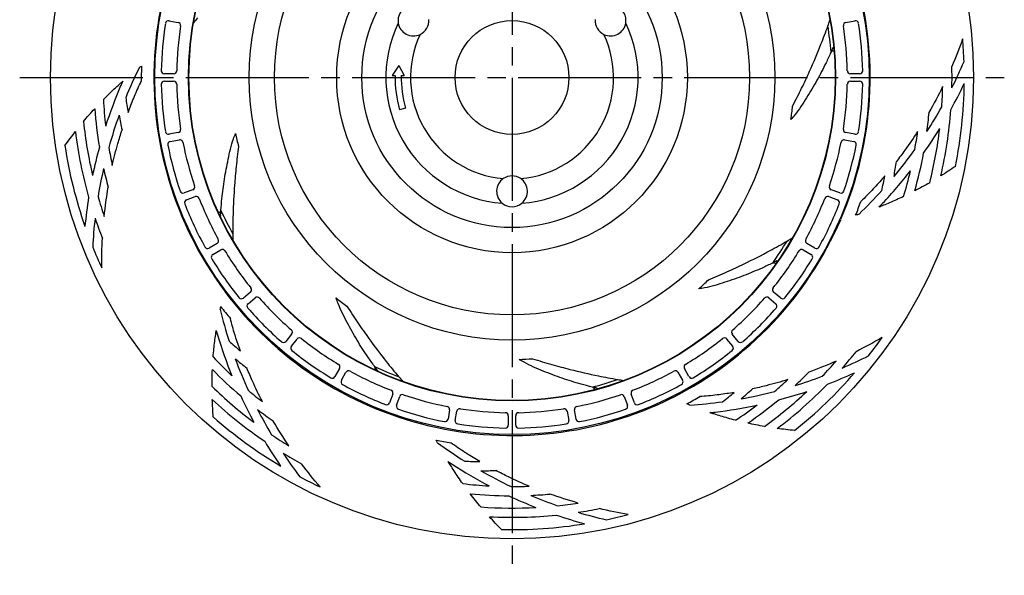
# Model space of a CAD drawing. Header units: millimetres. Extents: x 0 to 594, y 0 to 420.
# Tile 1 of 3: x 103 to 263, y 152 to 242. Entities that reach past the tile are written whole.
import ezdxf

# ---------------------------------------------------------------- set-up
doc = ezdxf.new("R2010")
doc.units = ezdxf.units.MM
doc.linetypes.add('CENTER', pattern=[27, 20, -2, 3, -2])

msp = doc.modelspace()

# ---------------------------------------------------------------- linework, layer by layer
at = {"color": 7, "linetype": 'CENTER'}
for p, q in [((183.02, 313.43), (183.02, 151.57)), ((103.02, 232.5), (263.02, 232.5))]:
    msp.add_line(p, q, dxfattribs=at)
at = {"color": 7}
for p, q in [((127.28, 241.72), (128.76, 241.46)), ((237.28, 241.46), (238.75, 241.72)), ((164.62, 234.43), (163.52, 232.84)), ((164.62, 234.43), (165.52, 232.81)), ((128.03, 233.1), (126.53, 233.1)), ((163.52, 232.84), (164.02, 232.83)), ((165.02, 232.81), (165.52, 232.81)), ((239.51, 233.1), (238.01, 233.1)), ((126.53, 231.9), (128.03, 231.9)), ((238.01, 231.9), (239.51, 231.9)), ((165.72, 227.54), (164.75, 227.26)), ((128.76, 223.54), (127.28, 223.28)), ((238.75, 223.28), (237.28, 223.54)), ((127.49, 222.1), (128.97, 222.36)), ((237.07, 222.36), (238.55, 222.1)), ((131.14, 214.26), (129.73, 213.74)), ((130.14, 212.62), (131.55, 213.13)), ((234.49, 213.13), (235.9, 212.62)), ((236.31, 213.74), (234.9, 214.26)), ((135.5, 210.57), (135.35, 210.53)), ((135.65, 210.71), (135.5, 210.57)), ((135.1, 205.53), (133.8, 204.77)), ((232.24, 204.77), (230.94, 205.53)), ((134.4, 203.74), (135.7, 204.49)), ((230.34, 204.49), (231.64, 203.74)), ((225.57, 202.37), (225.77, 202.31)), ((225.77, 202.31), (225.89, 202.2)), ((140.51, 197.61), (139.36, 196.65)), ((226.68, 196.65), (225.53, 197.61)), ((140.13, 195.73), (141.28, 196.69)), ((224.76, 196.69), (225.91, 195.73)), ((147.21, 190.76), (146.25, 189.61)), ((219.79, 189.61), (218.82, 190.76)), ((147.17, 188.84), (148.13, 189.99)), ((217.9, 189.99), (218.87, 188.84)), ((155, 185.18), (154.25, 183.88)), ((155.29, 183.28), (156.04, 184.58)), ((160.72, 185.16), (160.62, 185.02)), ((160.74, 185.36), (160.72, 185.16)), ((209.99, 184.58), (210.74, 183.28)), ((211.78, 183.88), (211.03, 185.18)), ((163.65, 181.03), (163.13, 179.62)), ((196.25, 182.07), (196.36, 181.9)), ((196.36, 181.9), (196.38, 181.73)), ((202.9, 179.62), (202.39, 181.03)), ((164.26, 179.21), (164.77, 180.62)), ((201.26, 180.62), (201.77, 179.21)), ((172.88, 178.45), (172.62, 176.97)), ((173.8, 176.76), (174.06, 178.24)), ((191.98, 178.24), (192.24, 176.76)), ((193.42, 176.97), (193.16, 178.45)), ((182.42, 177.51), (182.42, 176.01)), ((183.62, 176.01), (183.62, 177.51))]:
    msp.add_line(p, q, dxfattribs=at)
msp.add_lwpolyline([(234.98, 236.77), (235.17, 236.86), (235.33, 236.84)], dxfattribs=at)
for radius in [75, 58.04, 52.57, 52.5, 42.7, 38.6, 28.49, 24.4, 9.25]:
    msp.add_circle((183.02, 232.5), radius, dxfattribs=at)
for centre, radius, start, end in [((183.02, 232.5), 58.2, 136.6932, 176.6004), ((183.02, 232.5), 58.2, 336.6932, 16.6048), ((167, 241.75), 2.5, 110.8663, 189.1337), ((199.04, 241.75), 2.5, 350.8663, 69.1337), ((127.2, 241.23), 0.5, 80, 171.1156), ((167, 241.75), 2.5, 295.52, 4.48), ((199.04, 241.75), 2.5, 175.52, 244.48), ((238.84, 241.23), 0.5, 8.8844, 100), ((183.02, 232.5), 57, 171.1156, 178.8844), ((183.02, 232.5), 54.5, 171.146, 178.854), ((128.67, 240.97), 0.5, 351.146, 80), ((183.02, 232.5), 20.5, 154.4143, 265.5857), ((167, 241.75), 2.5, 189.1337, 295.52), ((183.02, 232.5), 20.5, 274.4143, 25.5857), ((199.04, 241.75), 2.5, 244.48, 350.8663), ((183.02, 232.5), 52, 4.552, 9.2549), ((237.36, 240.97), 0.5, 100, 188.854), ((183.02, 232.5), 54.5, 1.146, 8.854), ((183.02, 232.5), 57, 1.1156, 8.8844), ((183.02, 232.5), 16.5, 154.9206, 265.0794), ((183.02, 232.5), 16.5, 274.9206, 25.0794), ((183.02, 232.5), 73.5, 2.0258, 4.8941), ((183.02, 232.5), 58.2, 176.6932, 216.5975), ((189.78, 201.09), 75, 153.9037, 157.9715), ((182.98, 232.5), 60.2, 178.2224, 180.5818), ((126.53, 233.6), 0.5, 178.8844, 270), ((239.51, 233.6), 0.5, 270, 1.1156), ((187.4, 264.33), 75, 333.4582, 337.0621), ((183.02, 232.5), 71.5, 358.6491, 1.4394), ((128.03, 233.6), 0.5, 270, 358.854), ((183.02, 232.5), 19, 179, 196), ((183.02, 232.5), 18, 179, 196), ((238.01, 233.6), 0.5, 181.146, 270), ((189.78, 201.09), 76.5, 156.8823, 162.0973), ((126.53, 231.4), 0.5, 90, 181.1156), ((183.02, 232.5), 57, 181.1156, 188.8844), ((128.03, 231.4), 0.5, 1.146, 90), ((183.02, 232.5), 54.5, 181.146, 188.854), ((183.02, 232.5), 54.5, 351.146, 358.854), ((238.01, 231.4), 0.5, 90, 178.854), ((183.02, 232.5), 57, 351.1156, 358.8844), ((239.51, 231.4), 0.5, 358.8844, 90), ((183.02, 232.5), 70, 356.0734, 358.813), ((187.4, 264.33), 76.5, 331.0239, 334.6068), ((183.02, 232.5), 73.5, 348.6609, 359.2382), ((183.02, 232.5), 66.5, 183.0953, 186.8157), ((182.71, 237.51), 63, 187.5564, 189.772), ((183.02, 232.5), 68, 184.2797, 189.5857), ((183.02, 232.5), 45.84, 351.433, 354.1555), ((187.4, 264.33), 75, 327.2022, 330.7719), ((183.02, 232.5), 71.5, 347.0609, 355.8037), ((189.78, 201.09), 75, 160.2902, 164.5266), ((182.71, 237.51), 64.5, 189.9281, 192.1119), ((183.02, 232.5), 68, 352.5664, 355.1998), ((183.02, 232.5), 70, 185.869, 193.1757), ((128.67, 224.03), 0.5, 280, 8.854), ((237.36, 224.03), 0.5, 171.146, 260), ((187.4, 264.33), 76.5, 324.7789, 328.3464), ((183.02, 232.5), 70, 345.8634, 353.1757), ((183.02, 232.5), 71.5, 187.0659, 195.8037), ((127.2, 223.77), 0.5, 188.8844, 280), ((183.02, 232.5), 45.84, 191.433, 194.1555), ((238.84, 223.77), 0.5, 260, 351.1156), ((183.02, 232.5), 66.5, 349.8699, 352.4025), ((183.02, 232.5), 73.5, 188.6645, 199.2382), ((189.78, 201.09), 76.5, 164.7789, 168.3464), ((183.02, 232.5), 66.5, 189.8699, 192.4025), ((127.58, 221.61), 0.5, 100, 191.1156), ((183.02, 232.5), 57, 191.1156, 198.8844), ((129.06, 221.87), 0.5, 11.146, 100), ((183.02, 232.5), 54.5, 191.146, 198.854), ((183.02, 232.5), 54.5, 341.146, 348.854), ((236.98, 221.87), 0.5, 80, 168.854), ((183.02, 232.5), 57, 341.1156, 348.8844), ((238.46, 221.61), 0.5, 348.8844, 80), ((187.4, 264.33), 75, 320.2902, 324.5266), ((183.02, 232.5), 68, 344.2745, 349.5857), ((189.78, 201.09), 75, 167.2022, 170.7719), ((183.02, 232.5), 68, 192.5664, 195.1998), ((181.59, 227.69), 64.5, 349.9281, 352.1119), ((183.02, 214), 2.5, 124.48, 230.8663), ((183.02, 214), 2.5, 55.52, 124.48), ((183.02, 214), 2.5, 309.1337, 55.52), ((181.59, 227.69), 63, 347.5564, 349.772), ((187.4, 264.33), 76.5, 316.8872, 322.0973), ((183.02, 232.5), 66.5, 343.0908, 346.8157), ((130.97, 214.73), 0.5, 290, 18.854), ((235.07, 214.73), 0.5, 161.146, 250), ((189.78, 201.09), 76.5, 171.0239, 174.6068), ((183.02, 232.5), 70, 196.0734, 198.813), ((129.56, 214.21), 0.5, 198.8844, 290), ((131.72, 212.66), 0.5, 21.146, 110), ((183.02, 232.5), 54.5, 201.146, 208.854), ((183.02, 232.5), 54.5, 331.146, 338.854), ((234.31, 212.66), 0.5, 70, 158.854), ((236.48, 214.21), 0.5, 250, 341.1156), ((187.4, 264.33), 75, 313.9013, 317.9715), ((130.31, 212.15), 0.5, 110, 201.1156), ((183.02, 232.5), 57, 201.1156, 208.8844), ((183.02, 214), 2.5, 230.8663, 309.1337), ((183.02, 232.5), 57, 331.1156, 338.8844), ((235.72, 212.15), 0.5, 338.8844, 70), ((182.98, 232.5), 60.2, 338.1692, 340.4411), ((189.78, 201.09), 75, 173.4582, 177.0621), ((183.02, 232.5), 71.5, 198.6491, 201.4394), ((183.02, 232.5), 52, 204.552, 209.2549), ((183.02, 232.5), 58.2, 296.6932, 336.6007), ((183.02, 232.5), 73.5, 202.0258, 204.8941), ((133.55, 205.21), 0.5, 208.8844, 300), ((134.85, 205.96), 0.5, 300, 28.854), ((183.02, 232.5), 52, 324.552, 329.2549), ((231.19, 205.96), 0.5, 151.146, 240), ((232.49, 205.21), 0.5, 240, 331.1156), ((134.65, 203.3), 0.5, 120, 211.1156), ((135.95, 204.05), 0.5, 31.146, 120), ((183.02, 232.5), 54.5, 211.146, 218.854), ((183.02, 232.5), 54.5, 321.146, 328.854), ((230.09, 204.05), 0.5, 60, 148.854), ((231.39, 203.3), 0.5, 328.8844, 60), ((183.02, 232.5), 57, 211.1156, 218.8844), ((183.02, 232.5), 57, 321.1156, 328.8844), ((183.02, 232.5), 45.84, 311.433, 314.1555), ((183.02, 232.5), 58.2, 216.6932, 256.5963), ((140.19, 198), 0.5, 310, 38.854), ((141.6, 196.31), 0.5, 41.146, 130), ((224.44, 196.31), 0.5, 50, 138.854), ((225.85, 198), 0.5, 141.146, 230), ((182.98, 232.5), 60.2, 218.2346, 220.5818), ((139.04, 197.03), 0.5, 218.8844, 310), ((140.45, 195.35), 0.5, 130, 221.1156), ((183.02, 232.5), 54.5, 221.146, 228.854), ((183.02, 232.5), 45.84, 231.433, 234.1555), ((183.02, 232.5), 54.5, 311.146, 318.854), ((225.58, 195.35), 0.5, 318.8844, 50), ((227, 197.03), 0.5, 230, 321.1156), ((208.39, 212.79), 75, 193.9018, 197.9715), ((183.02, 232.5), 57, 221.1156, 228.8844), ((183.02, 232.5), 57, 311.1156, 318.8844), ((208.39, 212.79), 76.5, 196.8127, 202.0973), ((146.83, 191.08), 0.5, 320, 48.854), ((219.21, 191.08), 0.5, 131.146, 220), ((179.57, 236.14), 63, 227.5564, 229.772), ((145.86, 189.93), 0.5, 228.8844, 320), ((147.55, 188.52), 0.5, 140, 231.1156), ((148.51, 189.67), 0.5, 51.146, 140), ((183.02, 232.5), 54.5, 231.146, 238.854), ((183.02, 232.5), 54.5, 301.146, 308.854), ((217.52, 189.67), 0.5, 40, 128.854), ((218.49, 188.52), 0.5, 308.8844, 40), ((220.17, 189.93), 0.5, 220, 311.1156), ((183.02, 232.5), 73.5, 322.0258, 324.8941), ((183.02, 232.5), 57, 231.1156, 238.8844), ((183.02, 232.5), 57, 301.1156, 308.8844), ((183.02, 232.5), 71.5, 318.6491, 321.4394), ((206.84, 254.06), 75, 293.4582, 297.0621), ((183.02, 232.5), 66.5, 223.0948, 226.8157), ((179.57, 236.14), 64.5, 229.9281, 232.1119), ((208.39, 212.79), 75, 200.2902, 204.5266), ((154.57, 185.43), 0.5, 330, 58.854), ((183.02, 232.5), 45.84, 271.433, 274.1555), ((211.47, 185.43), 0.5, 121.146, 210), ((183.02, 232.5), 70, 316.0734, 318.813), ((183.02, 232.5), 68, 224.2792, 229.5857), ((156.48, 184.33), 0.5, 61.146, 150), ((183.02, 232.5), 54.5, 241.146, 248.854), ((183.02, 232.5), 52, 244.552, 249.2549), ((183.02, 232.5), 54.5, 291.146, 298.854), ((209.56, 184.33), 0.5, 30, 118.854), ((183.02, 232.5), 73.5, 308.6638, 319.2382), ((183.02, 232.5), 68, 312.5664, 315.1998), ((206.84, 254.06), 76.5, 291.0239, 294.6068), ((153.82, 184.13), 0.5, 238.8844, 330), ((155.73, 183.03), 0.5, 150, 241.1156), ((183.02, 232.5), 57, 241.1156, 248.8844), ((183.02, 232.5), 52, 284.552, 289.2549), ((183.02, 232.5), 57, 291.1156, 298.8844), ((210.31, 183.03), 0.5, 298.8844, 30), ((212.22, 184.13), 0.5, 210, 301.1156), ((183.02, 232.5), 66.5, 309.8699, 312.4025), ((183.02, 232.5), 71.5, 307.0656, 315.8037), ((206.84, 254.06), 75, 287.2022, 290.7719), ((183.02, 232.5), 70, 225.8684, 233.1757), ((183.02, 232.5), 66.5, 229.8699, 232.4025), ((163.18, 181.2), 0.5, 340, 68.854), ((165.24, 180.45), 0.5, 71.146, 160), ((183.02, 232.5), 54.5, 251.146, 258.854), ((183.02, 232.5), 54.5, 281.146, 288.854), ((200.79, 180.45), 0.5, 20, 108.854), ((202.86, 181.2), 0.5, 111.146, 200), ((178.84, 229.73), 63, 307.5564, 309.772), ((178.84, 229.73), 64.5, 309.9281, 312.1119), ((206.84, 254.06), 75, 280.2902, 284.5266), ((183.02, 232.5), 70, 305.8688, 313.1757), ((206.84, 254.06), 76.5, 284.7789, 288.3464), ((183.02, 232.5), 71.5, 227.0653, 235.8037), ((208.39, 212.79), 76.5, 204.7789, 208.3464), ((162.66, 179.79), 0.5, 248.8844, 340), ((164.73, 179.04), 0.5, 160, 251.1156), ((183.02, 232.5), 58.2, 256.6932, 296.5988), ((201.31, 179.04), 0.5, 288.8844, 20), ((203.37, 179.79), 0.5, 200, 291.1156), ((182.98, 232.5), 60.2, 298.2015, 300.49), ((206.84, 254.06), 75, 273.901, 277.9715), ((206.84, 254.06), 76.5, 276.8849, 282.0973), ((183.02, 232.5), 66.5, 303.0947, 306.8157), ((183.02, 232.5), 68, 304.2793, 309.5857), ((208.39, 212.79), 75, 207.2022, 210.7719), ((183.02, 232.5), 68, 232.5664, 235.1998), ((183.02, 232.5), 57, 251.1156, 258.8844), ((172.39, 178.54), 0.5, 350, 78.854), ((174.55, 178.16), 0.5, 81.146, 170), ((183.02, 232.5), 54.5, 261.146, 268.854), ((181.92, 177.51), 0.5, 0, 88.854), ((184.12, 177.51), 0.5, 91.146, 180), ((183.02, 232.5), 54.5, 271.146, 278.854), ((191.48, 178.16), 0.5, 10, 98.854), ((193.65, 178.54), 0.5, 101.146, 190), ((183.02, 232.5), 57, 281.1156, 288.8844), ((183.02, 232.5), 73.5, 228.6637, 239.2382), ((172.13, 177.06), 0.5, 258.8844, 350), ((174.29, 176.68), 0.5, 170, 261.1156), ((183.02, 232.5), 57, 261.1156, 268.8844), ((181.92, 176.01), 0.5, 268.8844, 0), ((184.12, 176.01), 0.5, 180, 271.1156), ((183.02, 232.5), 57, 271.1156, 278.8844), ((191.74, 176.68), 0.5, 278.8844, 10), ((193.91, 177.06), 0.5, 190, 281.1156), ((183.02, 232.5), 70, 236.0734, 238.813), ((208.39, 212.79), 76.5, 211.0239, 214.6068), ((182.98, 232.5), 60.2, 258.2249, 260.5456), ((215.12, 233.71), 75, 233.8981, 237.9715), ((208.39, 212.79), 75, 213.4582, 217.0621), ((183.02, 232.5), 71.5, 238.6491, 241.4394), ((215.12, 233.71), 76.5, 236.8575, 242.0973), ((178.03, 233.07), 63, 267.5564, 269.772), ((178.03, 233.07), 64.5, 269.9281, 272.1119), ((215.12, 233.71), 75, 240.2902, 244.5266), ((183.02, 232.5), 73.5, 242.0258, 244.8941), ((183.02, 232.5), 66.5, 263.093, 266.8157), ((183.02, 232.5), 68, 264.2775, 269.5857), ((183.02, 232.5), 66.5, 269.8699, 272.4025), ((215.12, 233.71), 76.5, 244.7789, 248.3464), ((183.02, 232.5), 68, 272.5664, 275.1998), ((215.12, 233.71), 75, 247.2022, 250.7719), ((183.02, 232.5), 70, 276.0734, 278.813), ((183.02, 232.5), 70, 265.8669, 273.1757), ((183.02, 232.5), 71.5, 278.6491, 281.4394), ((215.12, 233.71), 75, 253.4582, 257.0621), ((183.02, 232.5), 71.5, 267.0638, 275.8037), ((215.12, 233.71), 76.5, 251.0239, 254.6068), ((183.02, 232.5), 73.5, 282.0258, 284.8941), ((183.02, 232.5), 73.5, 268.6625, 279.2382)]:
    msp.add_arc(centre, radius, start, end, dxfattribs=at)
for points in [[(131.93, 242.19), (131.71, 241.93), (131.49, 241.65), (131.27, 241.38)], [(234.34, 240.86), (234.46, 241.19), (234.57, 241.52), (234.68, 241.85)], [(256.25, 238.77), (255.71, 237.26), (255.13, 235.77), (254.5, 234.3)], [(235.01, 236.97), (234.96, 236.86), (234.91, 236.74), (234.85, 236.63)], [(235.16, 237.33), (235.11, 237.21), (235.06, 237.09), (235.01, 236.97)], [(234.85, 236.63), (234.85, 236.62), (234.84, 236.6), (234.84, 236.59)], [(122.43, 234.08), (122.56, 234.18), (122.68, 234.28), (122.81, 234.37)], [(121.67, 229.45), (122.01, 230.27), (122.39, 231.09), (122.78, 231.89)], [(253, 231.05), (252.3, 229.62), (251.56, 228.2), (250.78, 226.81)], [(120.63, 226.81), (120.91, 227.6), (121.22, 228.37), (121.54, 229.14)], [(121.54, 229.14), (121.58, 229.24), (121.62, 229.35), (121.67, 229.45)], [(243.59, 216.5), (243.06, 215.87), (242.51, 215.24), (241.94, 214.63)], [(116.76, 209.93), (116.92, 211.51), (117.14, 213.1), (117.4, 214.67)], [(241.94, 214.63), (241.87, 214.55), (241.79, 214.46), (241.71, 214.38)], [(241.71, 214.38), (241.07, 213.69), (240.39, 213.01), (239.71, 212.35)], [(135.67, 210.13), (135.68, 210.26), (135.69, 210.39), (135.69, 210.51)], [(135.69, 210.51), (135.7, 210.64), (135.71, 210.77), (135.72, 210.89)], [(135.72, 210.89), (135.72, 210.91), (135.72, 210.92), (135.72, 210.93)], [(239.41, 210.29), (239.23, 210.23), (239.04, 210.17), (238.86, 210.12)], [(137.65, 207.09), (137.65, 206.74), (137.66, 206.39), (137.67, 206.04)], [(227.71, 205.92), (228.01, 206.09), (228.31, 206.28), (228.6, 206.46)], [(116.35, 201.56), (116.33, 203.16), (116.37, 204.77), (116.47, 206.37)], [(225.38, 202.34), (225.37, 202.34), (225.36, 202.33), (225.35, 202.33)], [(225.72, 202.51), (225.61, 202.45), (225.49, 202.4), (225.38, 202.34)], [(226.07, 202.68), (225.95, 202.62), (225.84, 202.57), (225.72, 202.51)], [(135.59, 194.77), (135.62, 194.93), (135.66, 195.09), (135.69, 195.25)], [(137.98, 190.73), (137.71, 191.59), (137.48, 192.46), (137.26, 193.34)], [(138.07, 190.44), (138.04, 190.54), (138.01, 190.63), (137.98, 190.73)], [(138.88, 188.04), (138.59, 188.84), (138.32, 189.64), (138.07, 190.44)], [(243.15, 190.23), (241.77, 189.42), (240.36, 188.65), (238.93, 187.93)], [(235.7, 186.4), (234.24, 185.75), (232.76, 185.15), (231.27, 184.58)], [(160.67, 185.55), (160.67, 185.56), (160.66, 185.56), (160.65, 185.57)], [(160.9, 185.24), (160.82, 185.34), (160.75, 185.44), (160.67, 185.55)], [(161.13, 184.93), (161.05, 185.03), (160.97, 185.13), (160.9, 185.24)], [(164.6, 183.87), (164.83, 183.61), (165.06, 183.34), (165.29, 183.08)], [(200.17, 183.41), (200.51, 183.35), (200.85, 183.3), (201.2, 183.25)], [(196.08, 182.17), (196.07, 182.17), (196.06, 182.17), (196.05, 182.18)], [(196.45, 182.08), (196.33, 182.11), (196.21, 182.14), (196.08, 182.17)], [(196.83, 181.99), (196.7, 182.02), (196.58, 182.05), (196.45, 182.08)], [(216.34, 180.89), (215.4, 180.78), (214.46, 180.69), (213.52, 180.63)], [(216.67, 180.93), (216.56, 180.92), (216.45, 180.91), (216.34, 180.89)], [(219.14, 181.31), (218.32, 181.17), (217.49, 181.04), (216.67, 180.93)], [(211.94, 179.24), (211.77, 179.31), (211.6, 179.38), (211.43, 179.45)], [(146.77, 172.62), (145.88, 173.94), (145.02, 175.29), (144.21, 176.66)], [(170.93, 173.11), (170.85, 173.26), (170.77, 173.42), (170.69, 173.57)], [(175.37, 171.55), (174.59, 172.05), (173.84, 172.58), (173.09, 173.12)], [(175.64, 171.38), (175.55, 171.43), (175.46, 171.49), (175.37, 171.55)], [(177.78, 170.07), (177.06, 170.49), (176.34, 170.92), (175.64, 171.38)], [(151.83, 165.94), (150.79, 167.16), (149.79, 168.42), (148.83, 169.7)], [(193.74, 163.33), (192.21, 163.77), (190.69, 164.25), (189.18, 164.78)], [(201.91, 161.47), (200.33, 161.73), (198.76, 162.05), (197.2, 162.42)]]:
    msp.add_open_spline(points, degree=3, dxfattribs=at)
for points, knots in [([(228.62, 227.83), (228.87, 228.33), (229.61, 229.77), (230.53, 231.67), (231.84, 234.51), (233.05, 237.4), (233.99, 239.87), (234.34, 240.86)], [0, 0, 0, 0, 1.676009, 4.844045, 6.338546, 11.074345, 14.242665, 14.242665, 14.242665, 14.242665]), ([(235.16, 237.33), (235.17, 237.34), (235.18, 237.37), (235.22, 237.39), (235.26, 237.38), (235.29, 237.35), (235.3, 237.32), (235.3, 237.31)], [0, 0, 0, 0, 0.0431922, 0.0826476, 0.1203404, 0.1602034, 0.2035999, 0.2035999, 0.2035999, 0.2035999]), ([(124.92, 235.95), (124.92, 235.93), (124.92, 235.9), (124.92, 235.87), (124.92, 235.86)], [0, 0, 0, 0, 0.04511472, 0.09153844, 0.09153844, 0.09153844, 0.09153844]), ([(234.84, 236.59), (234.59, 236.02), (233.88, 234.49), (232.59, 232.01), (230.89, 229.18), (229.5, 227.02), (228.55, 225.92), (228.34, 225.67)], [0, 0, 0, 0, 1.873498, 5.076711, 8.366201, 11.779769, 12.74269, 12.74269, 12.74269, 12.74269]), ([(116.62, 228.91), (116.91, 229.21), (117.5, 229.8), (118.37, 230.62), (118.94, 231.14), (119.21, 231.39)], [0, 0, 0, 0, 1.280484, 2.480892, 3.592176, 3.592176, 3.592176, 3.592176]), ([(119.21, 231.39), (119.3, 231.47), (119.48, 231.64), (119.67, 231.81), (119.76, 231.89)], [0, 0, 0, 0, 0.3659143, 0.7444615, 0.7444615, 0.7444615, 0.7444615]), ([(119.76, 231.89), (119.7, 231.77), (119.59, 231.51), (119.48, 231.26), (119.43, 231.13)], [0, 0, 0, 0, 0.4197528, 0.8363135, 0.8363135, 0.8363135, 0.8363135]), ([(113.38, 225.34), (113.68, 225.7), (114.28, 226.4), (114.9, 227.09), (115.21, 227.43)], [0, 0, 0, 0, 1.398101, 2.768248, 2.768248, 2.768248, 2.768248]), ([(110.36, 221.43), (110.64, 221.82), (111.2, 222.58), (111.77, 223.34), (112.06, 223.7)], [0, 0, 0, 0, 1.437657, 2.844568, 2.844568, 2.844568, 2.844568]), ([(118.07, 218.22), (118.33, 219.41), (118.83, 221.34), (119.41, 223.24), (119.65, 223.97)], [0, 0, 0, 0, 3.665909, 5.969698, 5.969698, 5.969698, 5.969698]), ([(135.72, 210.93), (135.77, 211.55), (135.91, 213.24), (136.26, 216.01), (136.89, 219.25), (137.46, 221.75), (137.98, 223.11), (138.09, 223.41)], [0, 0, 0, 0, 1.87301, 5.076222, 8.365712, 11.77928, 12.742201, 12.742201, 12.742201, 12.742201]), ([(248.93, 223.71), (248.28, 222.68), (247.15, 221.03), (245.95, 219.45), (245.48, 218.84)], [0, 0, 0, 0, 3.665909, 5.969698, 5.969698, 5.969698, 5.969698]), ([(138.57, 221.29), (138.51, 220.74), (138.3, 219.13), (138.09, 217.03), (137.83, 213.91), (137.68, 210.78), (137.64, 208.14), (137.65, 207.09)], [0, 0, 0, 0, 1.676009, 4.844045, 6.338546, 11.074345, 14.242665, 14.242665, 14.242665, 14.242665]), ([(255.08, 218.05), (254.69, 217.78), (253.9, 217.25), (253.1, 216.74), (252.7, 216.49)], [0, 0, 0, 0, 1.438888, 2.845806, 2.845806, 2.845806, 2.845806]), ([(250.9, 215.4), (250.5, 215.17), (249.69, 214.72), (248.88, 214.28), (248.47, 214.07)], [0, 0, 0, 0, 1.398318, 2.767976, 2.767976, 2.767976, 2.767976]), ([(246.64, 213.16), (246.26, 212.97), (245.51, 212.63), (244.41, 212.15), (243.7, 211.86), (243.36, 211.72)], [0, 0, 0, 0, 1.278263, 2.476828, 3.582903, 3.582903, 3.582903, 3.582903]), ([(242.67, 211.43), (242.76, 211.53), (242.96, 211.74), (243.15, 211.94), (243.25, 212.05)], [0, 0, 0, 0, 0.4254433, 0.8461498, 0.8461498, 0.8461498, 0.8461498]), ([(243.36, 211.72), (243.25, 211.67), (243.02, 211.57), (242.79, 211.48), (242.67, 211.43)], [0, 0, 0, 0, 0.3697267, 0.753429, 0.753429, 0.753429, 0.753429]), ([(135.67, 210.13), (135.67, 210.11), (135.66, 210.09), (135.64, 210.05), (135.6, 210.04), (135.56, 210.07), (135.54, 210.09), (135.54, 210.1)], [0, 0, 0, 0, 0.0432211, 0.0827006, 0.1204179, 0.1603056, 0.2037306, 0.2037306, 0.2037306, 0.2037306]), ([(236.43, 209.39), (236.44, 209.4), (236.45, 209.43), (236.46, 209.46), (236.47, 209.47)], [0, 0, 0, 0, 0.04518678, 0.09155065, 0.09155065, 0.09155065, 0.09155065]), ([(214.95, 199.61), (215.46, 199.84), (216.95, 200.46), (218.88, 201.33), (221.71, 202.66), (224.5, 204.1), (226.8, 205.38), (227.71, 205.92)], [0, 0, 0, 0, 1.676009, 4.844045, 6.338546, 11.074345, 14.242665, 14.242665, 14.242665, 14.242665]), ([(225.35, 202.33), (224.79, 202.05), (223.25, 201.33), (220.68, 200.26), (217.56, 199.18), (215.11, 198.42), (213.67, 198.19), (213.35, 198.13)], [0, 0, 0, 0, 1.873221, 5.076433, 8.365924, 11.779491, 12.742412, 12.742412, 12.742412, 12.742412]), ([(226.07, 202.68), (226.08, 202.69), (226.11, 202.7), (226.15, 202.69), (226.18, 202.66), (226.18, 202.62), (226.17, 202.59), (226.16, 202.58)], [0, 0, 0, 0, 0.0430863, 0.0824503, 0.120056, 0.1598285, 0.2031198, 0.2031198, 0.2031198, 0.2031198]), ([(136.29, 197.8), (136.3, 197.79), (136.32, 197.76), (136.34, 197.74), (136.35, 197.72)], [0, 0, 0, 0, 0.04662544, 0.09452747, 0.09452747, 0.09452747, 0.09452747]), ([(160.65, 185.57), (160.29, 186.08), (159.31, 187.46), (157.8, 189.81), (156.2, 192.7), (155.03, 194.98), (154.55, 196.36), (154.44, 196.66)], [0, 0, 0, 0, 1.873878, 5.077091, 8.366581, 11.780149, 12.74307, 12.74307, 12.74307, 12.74307]), ([(156.18, 195.34), (156.49, 194.88), (157.36, 193.52), (158.54, 191.77), (160.35, 189.21), (162.25, 186.72), (163.91, 184.67), (164.6, 183.87)], [0, 0, 0, 0, 1.676009, 4.844045, 6.338546, 11.074345, 14.242665, 14.242665, 14.242665, 14.242665]), ([(134.46, 187.07), (134.49, 187.5), (134.57, 188.35), (134.71, 189.57), (134.81, 190.35), (134.87, 190.72)], [0, 0, 0, 0, 1.315104, 2.545359, 3.679746, 3.679746, 3.679746, 3.679746]), ([(134.87, 190.72), (134.88, 190.83), (134.91, 191.05), (134.93, 191.26), (134.95, 191.37)], [0, 0, 0, 0, 0.3218506, 0.65267, 0.65267, 0.65267, 0.65267]), ([(134.95, 191.37), (134.98, 191.25), (135.05, 191.02), (135.12, 190.78), (135.16, 190.66)], [0, 0, 0, 0, 0.3709464, 0.7392191, 0.7392191, 0.7392191, 0.7392191]), ([(196.05, 182.18), (195.44, 182.33), (193.81, 182.76), (191.14, 183.59), (188.06, 184.77), (185.7, 185.77), (184.44, 186.52), (184.16, 186.68)], [0, 0, 0, 0, 1.872824, 5.076037, 8.365527, 11.779095, 12.742016, 12.742016, 12.742016, 12.742016]), ([(186.34, 186.78), (186.88, 186.62), (188.42, 186.14), (190.45, 185.57), (193.48, 184.77), (196.54, 184.08), (199.12, 183.58), (200.17, 183.41)], [0, 0, 0, 0, 1.676009, 4.844045, 6.338546, 11.074345, 14.242665, 14.242665, 14.242665, 14.242665]), ([(134.28, 182.26), (134.28, 182.72), (134.28, 183.65), (134.31, 184.57), (134.33, 185.03)], [0, 0, 0, 0, 1.398228, 2.768174, 2.768174, 2.768174, 2.768174]), ([(142.45, 179.81), (141.88, 180.89), (141.02, 182.69), (140.24, 184.52), (139.95, 185.23)], [0, 0, 0, 0, 3.665909, 5.969698, 5.969698, 5.969698, 5.969698]), ([(161.13, 184.93), (161.14, 184.91), (161.15, 184.89), (161.15, 184.85), (161.13, 184.81), (161.08, 184.81), (161.06, 184.81), (161.04, 184.82)], [0, 0, 0, 0, 0.0430708, 0.0824597, 0.1199173, 0.1589718, 0.2029948, 0.2029948, 0.2029948, 0.2029948]), ([(227.86, 183.39), (226.7, 183.03), (224.78, 182.49), (222.84, 182.04), (222.09, 181.88)], [0, 0, 0, 0, 3.665909, 5.969698, 5.969698, 5.969698, 5.969698]), ([(196.83, 181.99), (196.84, 181.98), (196.87, 181.97), (196.9, 181.94), (196.9, 181.9), (196.87, 181.87), (196.85, 181.85), (196.83, 181.85)], [0, 0, 0, 0, 0.0432258, 0.082711, 0.1204293, 0.1603216, 0.2037523, 0.2037523, 0.2037523, 0.2037523]), ([(134.47, 177.31), (134.44, 177.79), (134.37, 178.74), (134.33, 179.68), (134.31, 180.15)], [0, 0, 0, 0, 1.437455, 2.844438, 2.844438, 2.844438, 2.844438]), ([(209.08, 180.46), (209.09, 180.47), (209.12, 180.48), (209.15, 180.5), (209.16, 180.5)], [0, 0, 0, 0, 0.04604193, 0.09331751, 0.09331751, 0.09331751, 0.09331751]), ([(215.17, 178.02), (215.31, 178.03), (215.59, 178.07), (215.87, 178.1), (216.01, 178.12)], [0, 0, 0, 0, 0.4230233, 0.8419539, 0.8419539, 0.8419539, 0.8419539]), ([(215.89, 177.8), (215.77, 177.83), (215.53, 177.9), (215.29, 177.98), (215.17, 178.02)], [0, 0, 0, 0, 0.3681139, 0.7497514, 0.7497514, 0.7497514, 0.7497514]), ([(219.33, 176.79), (218.92, 176.9), (218.12, 177.11), (216.97, 177.45), (216.24, 177.68), (215.89, 177.8)], [0, 0, 0, 0, 1.282506, 2.481776, 3.588451, 3.588451, 3.588451, 3.588451]), ([(224.03, 175.77), (223.57, 175.85), (222.67, 176.02), (221.76, 176.21), (221.32, 176.31)], [0, 0, 0, 0, 1.398901, 2.768382, 2.768382, 2.768382, 2.768382]), ([(169.53, 175.88), (169.54, 175.88), (169.58, 175.87), (169.61, 175.87), (169.62, 175.86)], [0, 0, 0, 0, 0.04719176, 0.09570461, 0.09570461, 0.09570461, 0.09570461]), ([(228.94, 175.11), (228.46, 175.16), (227.52, 175.26), (226.58, 175.38), (226.11, 175.45)], [0, 0, 0, 0, 1.437327, 2.844204, 2.844204, 2.844204, 2.844204]), ([(172.63, 170.1), (172.74, 170.02), (172.96, 169.88), (173.19, 169.73), (173.3, 169.65)], [0, 0, 0, 0, 0.4061601, 0.8068772, 0.8068772, 0.8068772, 0.8068772]), ([(173.01, 169.5), (172.95, 169.6), (172.82, 169.8), (172.69, 170), (172.63, 170.1)], [0, 0, 0, 0, 0.3524808, 0.7161705, 0.7161705, 0.7161705, 0.7161705]), ([(175.02, 166.48), (174.77, 166.83), (174.3, 167.51), (173.63, 168.52), (173.21, 169.18), (173.01, 169.5)], [0, 0, 0, 0, 1.278952, 2.489628, 3.622211, 3.622211, 3.622211, 3.622211]), ([(185.81, 166.06), (184.68, 166.52), (182.86, 167.35), (181.09, 168.25), (180.41, 168.61)], [0, 0, 0, 0, 3.665909, 5.969698, 5.969698, 5.969698, 5.969698]), ([(177.97, 162.68), (177.67, 163.04), (177.09, 163.75), (176.52, 164.48), (176.24, 164.84)], [0, 0, 0, 0, 1.398091, 2.768316, 2.768316, 2.768316, 2.768316]), ([(181.3, 159.02), (180.97, 159.36), (180.31, 160.05), (179.67, 160.74), (179.36, 161.09)], [0, 0, 0, 0, 1.43769, 2.844597, 2.844597, 2.844597, 2.844597])]:
    msp.add_open_spline(points, degree=3, knots=knots, dxfattribs=at)

doc.saveas('drawing.dxf')
